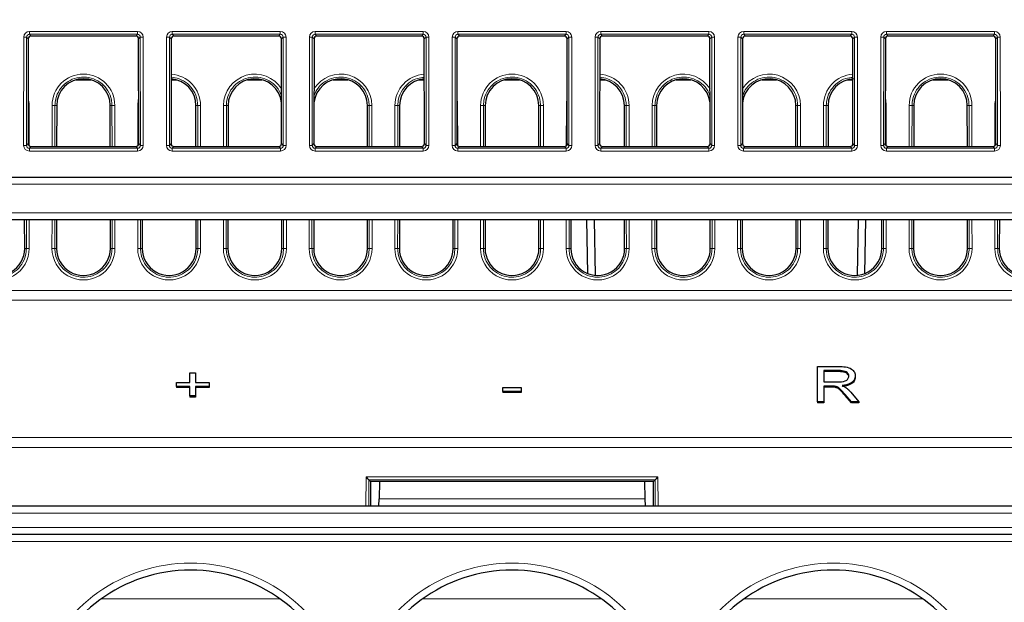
# Paper-space layout 'Blatt3' of a CAD drawing. Header units: millimetres. Extents: x 5 to 418, y 2 to 292.
# Tile 20 of 40: x 203 to 249, y 192 to 219. Entities that reach past the tile are written whole.
import ezdxf

# ---------------------------------------------------------------- set-up
doc = ezdxf.new("R2010")
doc.units = ezdxf.units.MM
doc.layers.add('SLD-0', color=7, linetype='Continuous')
doc.styles.add('SLDTEXTSTYLE0', font='TXT', dxfattribs={"width": 0.605})
doc.dimstyles.new('SLDDIMSTYLE5', dxfattribs={"dimtxt": 3.5, "dimasz": 3.302, "dimexe": 0, "dimexo": 0.0625, "dimgap": 0.875, "dimtad": 1, "dimlfac": 1.5, "dimrnd": 1e-09, "dimzin": 12, "dimdsep": 46, "dimtxsty": 'SLDTEXTSTYLE0', "dimsah": 1, "dimcen": 0.09, "dimadec": 0, "dimazin": 3, "dimtfac": 1, "dimtofl": 0, "dimtmove": 0, "dimatfit": 3, "dimfxl": 1, "dimfrac": 2, "dimtolj": 1, "dimtzin": 12, "dimarcsym": 0})

# ---------------------------------------------------------------- blocks, each defined once
blk = doc.blocks.new('_D_16')
at = {"layer": 'SLD-0', "color": 7}
for p, q in [((130.949, 139.138), (130.949, 268.927)), ((320.949, 139.138), (320.949, 268.927)), ((130.949, 267.927), (320.949, 267.927))]:
    blk.add_line(p, q, dxfattribs=at)
for points in [[(130.949, 267.927), (134.251, 267.419), (134.251, 268.435)], [(320.949, 267.927), (317.647, 268.435), (317.647, 267.419)]]:
    blk.add_solid(points, dxfattribs=at)
at = {"layer": 'SLD-0', "color": 7, "insert": (221.939, 272.438), "char_height": 3.5, "attachment_point": 1, "style": 'SLDTEXTSTYLE0'}
blk.add_mtext('285', dxfattribs=at)

psp = doc.layouts.new('Blatt3')

# ---------------------------------------------------------------- linework, layer by layer
at = {"color": 7, "linetype": 'Continuous', "lineweight": 18}
for p, q in [((203.1574, 213.2818), (203.1621, 218.3281)), ((203.2953, 218.3257), (203.2906, 213.2794)), ((203.3759, 218.2451), (203.2953, 218.3257)), ((203.4287, 218.5942), (208.4698, 218.5942)), ((203.4287, 218.4586), (203.4287, 218.5942)), ((208.4698, 218.4586), (203.4287, 218.4586)), ((203.4287, 218.4586), (203.5092, 218.3781)), ((208.3893, 218.3781), (208.4698, 218.4586)), ((208.4698, 218.4586), (208.4698, 218.5942)), ((208.6032, 218.3257), (208.5225, 218.2451)), ((208.6079, 213.2794), (208.6032, 218.3257)), ((208.7363, 218.3281), (208.7411, 213.2818)), ((209.8241, 213.2818), (209.8288, 218.3281)), ((209.9619, 218.3257), (209.9572, 213.2794)), ((210.0426, 218.2451), (209.9619, 218.3257)), ((210.0953, 218.5942), (215.1365, 218.5942)), ((210.0953, 218.4586), (210.0953, 218.5942)), ((215.1365, 218.4586), (210.0953, 218.4586)), ((210.0953, 218.4586), (210.1759, 218.3781)), ((215.0559, 218.3781), (215.1365, 218.4586)), ((215.1365, 218.4586), (215.1365, 218.5942)), ((215.2699, 218.3257), (215.1892, 218.2451)), ((215.2746, 213.2794), (215.2699, 218.3257)), ((215.403, 218.3281), (215.4077, 213.2818)), ((216.4907, 213.2818), (216.4955, 218.3281)), ((216.6286, 218.3257), (216.6239, 213.2794)), ((216.7093, 218.2451), (216.6286, 218.3257)), ((216.762, 218.5942), (221.8031, 218.5942)), ((216.762, 218.4586), (216.762, 218.5942)), ((221.8031, 218.4586), (216.762, 218.4586)), ((216.762, 218.4586), (216.8425, 218.3781)), ((221.7226, 218.3781), (221.8031, 218.4586)), ((221.8031, 218.4586), (221.8031, 218.5942)), ((221.9365, 218.3257), (221.8559, 218.2451)), ((221.9412, 213.2794), (221.9365, 218.3257)), ((222.0697, 218.3281), (222.0744, 213.2818)), ((223.1574, 213.2818), (223.1621, 218.3281)), ((223.2953, 218.3257), (223.2906, 213.2794)), ((223.3759, 218.2451), (223.2953, 218.3257)), ((223.4287, 218.5942), (228.4698, 218.5942)), ((223.4287, 218.4586), (223.4287, 218.5942)), ((228.4698, 218.4586), (223.4287, 218.4586)), ((223.4287, 218.4586), (223.5092, 218.3781)), ((228.3893, 218.3781), (228.4698, 218.4586)), ((228.4698, 218.4586), (228.4698, 218.5942)), ((228.6032, 218.3257), (228.5225, 218.2451)), ((228.6079, 213.2794), (228.6032, 218.3257)), ((228.7363, 218.3281), (228.7411, 213.2818)), ((229.8241, 213.2818), (229.8288, 218.3281)), ((229.9619, 218.3257), (229.9572, 213.2794)), ((230.0426, 218.2451), (229.9619, 218.3257)), ((230.0953, 218.5942), (235.1365, 218.5942)), ((230.0953, 218.4586), (230.0953, 218.5942)), ((235.1365, 218.4586), (230.0953, 218.4586)), ((230.0953, 218.4586), (230.1759, 218.3781)), ((235.0559, 218.3781), (235.1365, 218.4586)), ((235.1365, 218.4586), (235.1365, 218.5942)), ((235.2699, 218.3257), (235.1892, 218.2451)), ((235.2746, 213.2794), (235.2699, 218.3257)), ((235.403, 218.3281), (235.4077, 213.2818)), ((236.4907, 213.2818), (236.4955, 218.3281)), ((236.6286, 218.3257), (236.6239, 213.2794)), ((236.7093, 218.2451), (236.6286, 218.3257)), ((236.762, 218.5942), (241.8031, 218.5942)), ((236.762, 218.4586), (236.762, 218.5942)), ((241.8031, 218.4586), (236.762, 218.4586)), ((236.762, 218.4586), (236.8425, 218.3781)), ((241.7226, 218.3781), (241.8031, 218.4586)), ((241.8031, 218.4586), (241.8031, 218.5942)), ((241.9365, 218.3257), (241.8559, 218.2451)), ((241.9412, 213.2794), (241.9365, 218.3257)), ((242.0697, 218.3281), (242.0744, 213.2818)), ((243.1574, 213.2818), (243.1621, 218.3281)), ((243.2953, 218.3257), (243.2906, 213.2794)), ((243.3759, 218.2451), (243.2953, 218.3257)), ((243.4287, 218.5942), (248.4698, 218.5942)), ((243.4287, 218.4586), (243.4287, 218.5942)), ((248.4698, 218.4586), (243.4287, 218.4586)), ((243.4287, 218.4586), (243.5092, 218.3781)), ((248.3893, 218.3781), (248.4698, 218.4586)), ((248.4698, 218.4586), (248.4698, 218.5942)), ((248.6032, 218.3257), (248.5225, 218.2451)), ((248.6079, 213.2794), (248.6032, 218.3257)), ((248.7363, 218.3281), (248.7411, 213.2818)), ((203.4129, 215.1406), (203.4146, 213.2618)), ((204.4838, 213.2269), (204.4856, 215.1406)), ((204.6187, 215.1382), (204.617, 213.2269)), ((204.6995, 215.1382), (204.6187, 215.1382)), ((207.199, 215.1382), (207.2797, 215.1382)), ((207.2815, 213.2269), (207.2797, 215.1382)), ((207.4129, 215.1406), (207.4146, 213.2269)), ((208.4839, 213.2618), (208.4856, 215.1406)), ((211.199, 215.1382), (211.2797, 215.1382)), ((211.2815, 213.2269), (211.2797, 215.1382)), ((211.4129, 215.1406), (211.4146, 213.2269)), ((212.4838, 213.2269), (212.4856, 215.1406)), ((212.6187, 215.1382), (212.617, 213.2269)), ((212.6995, 215.1382), (212.6187, 215.1382)), ((219.199, 215.1382), (219.2797, 215.1382)), ((219.2815, 213.2269), (219.2797, 215.1382)), ((219.4129, 215.1406), (219.4146, 213.2269)), ((220.4838, 213.2269), (220.4856, 215.1406)), ((220.6187, 215.1382), (220.617, 213.2269)), ((220.6995, 215.1382), (220.6187, 215.1382)), ((223.4129, 215.1406), (223.4146, 213.2618)), ((224.4838, 213.2269), (224.4856, 215.1406)), ((224.6187, 215.1382), (224.617, 213.2269)), ((224.6995, 215.1382), (224.6187, 215.1382)), ((227.199, 215.1382), (227.2797, 215.1382)), ((227.2815, 213.2269), (227.2797, 215.1382)), ((227.4129, 215.1406), (227.4146, 213.2269)), ((228.4839, 213.2618), (228.4856, 215.1406)), ((231.199, 215.1382), (231.2797, 215.1382)), ((231.2815, 213.2269), (231.2797, 215.1382)), ((231.4129, 215.1406), (231.4146, 213.2269)), ((232.4838, 213.2269), (232.4856, 215.1406)), ((232.6187, 215.1382), (232.617, 213.2269)), ((232.6995, 215.1382), (232.6187, 215.1382)), ((239.199, 215.1382), (239.2797, 215.1382)), ((239.2815, 213.2269), (239.2797, 215.1382)), ((239.4129, 215.1406), (239.4146, 213.2269)), ((240.4838, 213.2269), (240.4856, 215.1406)), ((240.6187, 215.1382), (240.617, 213.2269)), ((240.6995, 215.1382), (240.6187, 215.1382)), ((243.4129, 215.1406), (243.4146, 213.2618)), ((244.4838, 213.2269), (244.4856, 215.1406)), ((244.6187, 215.1382), (244.617, 213.2269)), ((244.6995, 215.1382), (244.6187, 215.1382)), ((247.199, 215.1382), (247.2797, 215.1382)), ((247.2815, 213.2269), (247.2797, 215.1382)), ((247.4129, 215.1406), (247.4146, 213.2269)), ((248.4839, 213.2618), (248.4856, 215.1406)), ((203.2906, 213.2794), (203.3714, 213.3602)), ((203.5044, 213.2269), (203.4235, 213.146)), ((208.475, 213.146), (208.3941, 213.2269)), ((208.5271, 213.3602), (208.6079, 213.2794)), ((209.9572, 213.2794), (210.038, 213.3602)), ((210.1711, 213.2269), (210.0901, 213.146)), ((215.1417, 213.146), (215.0607, 213.2269)), ((215.1938, 213.3602), (215.2746, 213.2794)), ((216.6239, 213.2794), (216.7047, 213.3602)), ((216.8377, 213.2269), (216.7568, 213.146)), ((221.8083, 213.146), (221.7274, 213.2269)), ((221.8604, 213.3602), (221.9412, 213.2794)), ((223.2906, 213.2794), (223.3714, 213.3602)), ((223.5044, 213.2269), (223.4235, 213.146)), ((228.475, 213.146), (228.3941, 213.2269)), ((228.5271, 213.3602), (228.6079, 213.2794)), ((229.9572, 213.2794), (230.038, 213.3602)), ((230.1711, 213.2269), (230.0901, 213.146)), ((235.1417, 213.146), (235.0607, 213.2269)), ((235.1938, 213.3602), (235.2746, 213.2794)), ((236.6239, 213.2794), (236.7047, 213.3602)), ((236.8377, 213.2269), (236.7568, 213.146)), ((241.8083, 213.146), (241.7274, 213.2269)), ((241.8604, 213.3602), (241.9412, 213.2794)), ((243.2906, 213.2794), (243.3714, 213.3602)), ((243.5044, 213.2269), (243.4235, 213.146)), ((248.475, 213.146), (248.3941, 213.2269)), ((248.5271, 213.3602), (248.6079, 213.2794)), ((203.4235, 213.0152), (203.4235, 213.146)), ((203.4235, 213.146), (208.475, 213.146)), ((208.475, 213.0152), (203.4235, 213.0152)), ((208.475, 213.0152), (208.475, 213.146)), ((210.0901, 213.0152), (210.0901, 213.146)), ((210.0901, 213.146), (215.1417, 213.146)), ((215.1417, 213.0152), (210.0901, 213.0152)), ((215.1417, 213.0152), (215.1417, 213.146)), ((216.7568, 213.0152), (216.7568, 213.146)), ((216.7568, 213.146), (221.8083, 213.146)), ((221.8083, 213.0152), (216.7568, 213.0152)), ((221.8083, 213.0152), (221.8083, 213.146)), ((223.4235, 213.0152), (223.4235, 213.146)), ((223.4235, 213.146), (228.475, 213.146)), ((228.475, 213.0152), (223.4235, 213.0152)), ((228.475, 213.0152), (228.475, 213.146)), ((230.0901, 213.0152), (230.0901, 213.146)), ((230.0901, 213.146), (235.1417, 213.146)), ((235.1417, 213.0152), (230.0901, 213.0152)), ((235.1417, 213.0152), (235.1417, 213.146)), ((236.7568, 213.0152), (236.7568, 213.146)), ((236.7568, 213.146), (241.8083, 213.146)), ((241.8083, 213.0152), (236.7568, 213.0152)), ((241.8083, 213.0152), (241.8083, 213.146)), ((243.4235, 213.0152), (243.4235, 213.146)), ((243.4235, 213.146), (248.475, 213.146)), ((248.475, 213.0152), (243.4235, 213.0152)), ((248.475, 213.0152), (248.475, 213.146)), ((286.6897, 211.4716), (165.2087, 211.4716)), ((165.4162, 210.1382), (286.4823, 210.1382)), ((203.2858, 208.4716), (203.2846, 209.8049)), ((203.4178, 209.8049), (203.419, 208.4739)), ((204.4795, 208.4739), (204.4807, 209.8049)), ((204.6139, 209.8049), (204.6126, 208.4716)), ((207.2858, 208.4716), (207.2846, 209.8049)), ((207.4178, 209.8049), (207.419, 208.4739)), ((208.4795, 208.4739), (208.4807, 209.8049)), ((208.6139, 209.8049), (208.6126, 208.4716)), ((211.2858, 208.4716), (211.2846, 209.8049)), ((211.4178, 209.8049), (211.419, 208.4739)), ((212.4795, 208.4739), (212.4807, 209.8049)), ((212.6139, 209.8049), (212.6126, 208.4716)), ((215.2858, 208.4716), (215.2846, 209.8049)), ((215.4178, 209.8049), (215.419, 208.4739)), ((216.4795, 208.4739), (216.4807, 209.8049)), ((216.6139, 209.8049), (216.6126, 208.4716)), ((219.2858, 208.4716), (219.2846, 209.8049)), ((219.4178, 209.8049), (219.419, 208.4739)), ((220.4795, 208.4739), (220.4807, 209.8049)), ((220.6139, 209.8049), (220.6126, 208.4716)), ((223.2858, 208.4716), (223.2846, 209.8049)), ((223.4178, 209.8049), (223.419, 208.4739)), ((224.4795, 208.4739), (224.4807, 209.8049)), ((224.6139, 209.8049), (224.6126, 208.4716)), ((227.2858, 208.4716), (227.2846, 209.8049)), ((227.4178, 209.8049), (227.419, 208.4739)), ((228.4795, 208.4739), (228.4807, 209.8049)), ((228.6139, 209.8049), (228.6126, 208.4716)), ((231.2858, 208.4716), (231.2846, 209.8049)), ((231.4178, 209.8049), (231.419, 208.4739)), ((232.4795, 208.4739), (232.4807, 209.8049)), ((232.6139, 209.8049), (232.6126, 208.4716)), ((235.2858, 208.4716), (235.2846, 209.8049)), ((235.4178, 209.8049), (235.419, 208.4739)), ((236.4795, 208.4739), (236.4807, 209.8049)), ((236.6139, 209.8049), (236.6126, 208.4716)), ((239.2858, 208.4716), (239.2846, 209.8049)), ((239.4178, 209.8049), (239.419, 208.4739)), ((240.4795, 208.4739), (240.4807, 209.8049)), ((240.6139, 209.8049), (240.6126, 208.4716)), ((243.2858, 208.4716), (243.2846, 209.8049)), ((243.4178, 209.8049), (243.419, 208.4739)), ((244.4795, 208.4739), (244.4807, 209.8049)), ((244.6139, 209.8049), (244.6126, 208.4716)), ((247.2858, 208.4716), (247.2846, 209.8049)), ((247.4178, 209.8049), (247.419, 208.4739)), ((248.4795, 208.4739), (248.4807, 209.8049)), ((248.6139, 209.8049), (248.6126, 208.4716)), ((203.2051, 208.4716), (203.2858, 208.4716)), ((204.6934, 208.4716), (204.6126, 208.4716)), ((207.2051, 208.4716), (207.2858, 208.4716)), ((208.6934, 208.4716), (208.6126, 208.4716)), ((211.2051, 208.4716), (211.2858, 208.4716)), ((212.6934, 208.4716), (212.6126, 208.4716)), ((215.2051, 208.4716), (215.2858, 208.4716)), ((216.6934, 208.4716), (216.6126, 208.4716)), ((219.2051, 208.4716), (219.2858, 208.4716)), ((220.6934, 208.4716), (220.6126, 208.4716)), ((223.2051, 208.4716), (223.2858, 208.4716)), ((224.6934, 208.4716), (224.6126, 208.4716)), ((227.2051, 208.4716), (227.2858, 208.4716)), ((228.6934, 208.4716), (228.6126, 208.4716)), ((231.2051, 208.4716), (231.2858, 208.4716)), ((232.6934, 208.4716), (232.6126, 208.4716)), ((235.2051, 208.4716), (235.2858, 208.4716)), ((236.6934, 208.4716), (236.6126, 208.4716)), ((239.2051, 208.4716), (239.2858, 208.4716)), ((240.6934, 208.4716), (240.6126, 208.4716)), ((243.2051, 208.4716), (243.2858, 208.4716)), ((244.6934, 208.4716), (244.6126, 208.4716)), ((247.2051, 208.4716), (247.2858, 208.4716)), ((248.6934, 208.4716), (248.6126, 208.4716)), ((162.7795, 206.5135), (289.1189, 206.5135)), ((289.1269, 206.0537), (162.7715, 206.0537)), ((241.2027, 202.7771), (241.2027, 202.73)), ((240.8441, 202.0579), (240.8441, 202.0108)), ((241.4962, 201.6659), (241.4962, 201.6188)), ((162.6597, 199.6495), (289.2387, 199.6495)), ((289.2468, 199.1898), (162.6517, 199.1898)), ((219.1352, 196.4716), (219.1364, 197.8201)), ((219.1364, 197.8201), (232.7621, 197.8201)), ((219.2694, 197.6847), (219.2683, 196.4716)), ((232.6289, 197.6846), (219.2696, 197.6846)), ((232.6301, 196.4716), (232.629, 197.6847)), ((232.7621, 197.8201), (232.7633, 196.4716)), ((219.7476, 196.7991), (232.1509, 196.7991)), ((289.0451, 196.1324), (162.8533, 196.1324)), ((162.8539, 195.4658), (289.0445, 195.4658)), ((282.511, 194.8107), (169.3874, 194.8107)), ((206.7769, 192.1324), (215.1216, 192.1324)), ((221.7769, 192.1324), (230.1216, 192.1324)), ((236.7769, 192.1324), (245.1216, 192.1324))]:
    psp.add_line(p, q, dxfattribs=at)
at = {"color": 7, "linetype": 'Continuous', "lineweight": 25}
for p, q in [((208.3893, 218.3781), (203.5092, 218.3781)), ((215.0559, 218.3781), (210.1759, 218.3781)), ((221.7226, 218.3781), (216.8425, 218.3781)), ((228.3893, 218.3781), (223.5092, 218.3781)), ((235.0559, 218.3781), (230.1759, 218.3781)), ((241.7226, 218.3781), (236.8425, 218.3781)), ((248.3893, 218.3781), (243.5092, 218.3781)), ((203.3759, 218.2451), (203.3714, 213.3602)), ((208.5271, 213.3602), (208.5225, 218.2451)), ((210.0426, 218.2451), (210.038, 213.3602)), ((215.1938, 213.3602), (215.1892, 218.2451)), ((216.7093, 218.2451), (216.7047, 213.3602)), ((221.8604, 213.3602), (221.8559, 218.2451)), ((223.3759, 218.2451), (223.3714, 213.3602)), ((228.5271, 213.3602), (228.5225, 218.2451)), ((230.0426, 218.2451), (230.038, 213.3602)), ((235.1938, 213.3602), (235.1892, 218.2451)), ((236.7093, 218.2451), (236.7047, 213.3602)), ((241.8604, 213.3602), (241.8559, 218.2451)), ((243.3759, 218.2451), (243.3714, 213.3602)), ((248.5271, 213.3602), (248.5225, 218.2451)), ((205.604, 216.3382), (206.2945, 216.3382)), ((210.0408, 216.3382), (210.2945, 216.3382)), ((213.604, 216.3382), (214.2945, 216.3382)), ((217.604, 216.3382), (218.2945, 216.3382)), ((221.604, 216.3382), (221.8577, 216.3382)), ((225.604, 216.3382), (226.2945, 216.3382)), ((230.0408, 216.3382), (230.2945, 216.3382)), ((233.604, 216.3382), (234.2945, 216.3382)), ((237.604, 216.3382), (238.2945, 216.3382)), ((241.604, 216.3382), (241.8577, 216.3382)), ((245.604, 216.3382), (246.2945, 216.3382)), ((204.6995, 215.1382), (204.6977, 213.2269)), ((207.2007, 213.2269), (207.199, 215.1382)), ((211.2007, 213.2269), (211.199, 215.1382)), ((212.6995, 215.1382), (212.6977, 213.2269)), ((219.2007, 213.2269), (219.199, 215.1382)), ((220.6995, 215.1382), (220.6977, 213.2269)), ((224.6995, 215.1382), (224.6977, 213.2269)), ((227.2007, 213.2269), (227.199, 215.1382)), ((231.2007, 213.2269), (231.199, 215.1382)), ((232.6995, 215.1382), (232.6977, 213.2269)), ((239.2007, 213.2269), (239.199, 215.1382)), ((240.6995, 215.1382), (240.6977, 213.2269)), ((244.6995, 215.1382), (244.6977, 213.2269)), ((247.2007, 213.2269), (247.199, 215.1382)), ((203.5044, 213.2269), (208.3941, 213.2269)), ((210.1711, 213.2269), (215.0607, 213.2269)), ((216.8377, 213.2269), (221.7274, 213.2269)), ((223.5044, 213.2269), (228.3941, 213.2269)), ((230.1711, 213.2269), (235.0607, 213.2269)), ((236.8377, 213.2269), (241.7274, 213.2269)), ((243.5044, 213.2269), (248.3941, 213.2269)), ((168.1543, 211.8049), (283.7441, 211.8049)), ((284.6548, 209.8049), (167.2437, 209.8049)), ((203.2051, 208.4716), (203.2039, 209.8049)), ((204.6946, 209.8049), (204.6934, 208.4716)), ((207.2051, 208.4716), (207.2039, 209.8049)), ((208.6946, 209.8049), (208.6934, 208.4716)), ((211.2051, 208.4716), (211.2039, 209.8049)), ((212.6946, 209.8049), (212.6934, 208.4716)), ((215.2051, 208.4716), (215.2039, 209.8049)), ((216.6946, 209.8049), (216.6934, 208.4716)), ((219.2051, 208.4716), (219.2039, 209.8049)), ((220.6946, 209.8049), (220.6934, 208.4716)), ((223.2051, 208.4716), (223.2039, 209.8049)), ((224.6946, 209.8049), (224.6934, 208.4716)), ((227.2051, 208.4716), (227.2039, 209.8049)), ((228.6946, 209.8049), (228.6934, 208.4716)), ((229.4903, 207.3014), (229.4466, 209.8049)), ((229.7798, 209.8049), (229.8249, 207.2207)), ((231.2051, 208.4716), (231.2039, 209.8049)), ((232.6946, 209.8049), (232.6934, 208.4716)), ((235.2051, 208.4716), (235.2039, 209.8049)), ((236.6946, 209.8049), (236.6934, 208.4716)), ((239.2051, 208.4716), (239.2039, 209.8049)), ((240.6946, 209.8049), (240.6934, 208.4716)), ((242.0736, 207.2207), (242.1187, 209.8049)), ((242.4519, 209.8049), (242.4082, 207.3014)), ((243.2051, 208.4716), (243.2039, 209.8049)), ((244.6946, 209.8049), (244.6934, 208.4716)), ((247.2051, 208.4716), (247.2039, 209.8049)), ((248.6946, 209.8049), (248.6934, 208.4716)), ((210.9127, 202.2271), (210.9127, 202.6713)), ((210.9127, 202.6713), (211.1819, 202.6713)), ((211.1819, 202.6713), (211.1819, 202.2271)), ((240.208, 201.3176), (240.208, 202.9675)), ((240.208, 202.9675), (241.1905, 202.9675)), ((241.2027, 202.7771), (240.5071, 202.7771)), ((240.5071, 202.7771), (240.5071, 202.2483)), ((241.2027, 202.73), (240.5071, 202.73)), ((210.2845, 202.0368), (210.2845, 202.2271)), ((210.2845, 202.2271), (210.9127, 202.2271)), ((211.1819, 202.2271), (211.8101, 202.2271)), ((211.8101, 202.2271), (211.8101, 202.0368)), ((240.5071, 202.2483), (241.1321, 202.2483)), ((241.9729, 202.5226), (241.9729, 202.4755)), ((210.9127, 202.0368), (210.2845, 202.0368)), ((210.2845, 202.0368), (210.2845, 201.9896)), ((210.9127, 201.9896), (210.2845, 201.9896)), ((210.9127, 201.5926), (210.9127, 202.0368)), ((211.8101, 202.0368), (211.1819, 202.0368)), ((211.1819, 202.0368), (211.1819, 201.5926)), ((211.8101, 201.9896), (211.1819, 201.9896)), ((211.8101, 202.0368), (211.8101, 201.9896)), ((225.5155, 201.8041), (225.5155, 201.9945)), ((225.5155, 201.9945), (226.383, 201.9945)), ((225.5155, 201.8041), (225.5155, 201.7569)), ((226.383, 201.8041), (225.5155, 201.8041)), ((226.383, 201.7569), (225.5155, 201.7569)), ((226.383, 201.9945), (226.383, 201.8041)), ((226.383, 201.8041), (226.383, 201.7569)), ((240.8441, 202.0579), (240.5071, 202.0579)), ((240.5071, 202.0579), (240.5071, 201.3176)), ((240.8441, 202.0108), (240.5071, 202.0108)), ((241.0063, 202.0503), (241.0063, 202.0032)), ((241.7589, 201.773), (242.1361, 201.3176)), ((211.1819, 201.5926), (210.9127, 201.5926)), ((210.9127, 201.5926), (210.9127, 201.5454)), ((211.1819, 201.5454), (210.9127, 201.5454)), ((211.1819, 201.5926), (211.1819, 201.5454)), ((240.5071, 201.3176), (240.208, 201.3176)), ((240.208, 201.3176), (240.208, 201.2704)), ((240.5071, 201.3176), (240.5071, 201.2704)), ((241.7869, 201.3176), (241.4962, 201.6659)), ((241.7869, 201.2704), (241.4962, 201.6188)), ((242.1361, 201.3176), (241.7869, 201.3176)), ((241.7869, 201.3176), (241.7869, 201.2704)), ((242.1361, 201.3176), (242.1361, 201.2704)), ((240.5071, 201.2704), (240.208, 201.2704)), ((242.1361, 201.2704), (241.7869, 201.2704)), ((219.3501, 197.6041), (219.2696, 197.6846)), ((219.3501, 197.6041), (219.3491, 196.4716)), ((232.5484, 197.6041), (219.3501, 197.6041)), ((219.7616, 197.6041), (219.7476, 196.7991)), ((232.1369, 197.6041), (232.1509, 196.7991)), ((232.5484, 197.6041), (232.6289, 197.6846)), ((232.5494, 196.4716), (232.5484, 197.6041)), ((219.7418, 196.4716), (219.7476, 196.7991)), ((232.1509, 196.7991), (232.1566, 196.4716)), ((162.8884, 196.4716), (289.0101, 196.4716)), ((282.511, 195.1382), (169.3874, 195.1382))]:
    psp.add_line(p, q, dxfattribs=at)
at = {"color": 7, "linetype": 'Continuous', "lineweight": 18, "flags": 128}
for points in [[(203.4129, 215.1406), (203.3877, 215.1405), (203.373, 215.1404)], [(208.5254, 215.1404), (208.5107, 215.1405), (208.4856, 215.1406)], [(223.4129, 215.1406), (223.3877, 215.1405), (223.373, 215.1404)], [(228.5254, 215.1404), (228.5107, 215.1405), (228.4856, 215.1406)], [(243.4129, 215.1406), (243.3877, 215.1405), (243.373, 215.1404)], [(248.5254, 215.1404), (248.5107, 215.1405), (248.4856, 215.1406)]]:
    psp.add_lwpolyline(points, dxfattribs=at)
at = {"color": 7, "linetype": 'Continuous', "lineweight": 18}
for centre, radius, start, end in [((203.1911, 216.2203), 2.108, 87.1686, 90.78892), ((208.7073, 216.2203), 2.108, 89.21108, 92.8314), ((209.8578, 216.2203), 2.108, 87.1686, 90.78892), ((215.374, 216.2203), 2.108, 89.21108, 92.8314), ((216.5245, 216.2203), 2.108, 87.1686, 90.78892), ((222.0407, 216.2203), 2.108, 89.21108, 92.8314), ((223.1911, 216.2203), 2.108, 87.1686, 90.78892), ((228.7073, 216.2203), 2.108, 89.21108, 92.8314), ((229.8578, 216.2203), 2.108, 87.1686, 90.78892), ((235.374, 216.2203), 2.108, 89.21108, 92.8314), ((236.5245, 216.2203), 2.108, 87.1686, 90.78892), ((242.0407, 216.2203), 2.108, 89.21108, 92.8314), ((243.1911, 216.2203), 2.108, 87.1686, 90.78892), ((248.7073, 216.2203), 2.108, 89.21108, 92.8314), ((205.9492, 215.1392), 1.4636, 0.05241, 179.94759), ((209.9492, 215.1392), 1.4636, 0.05241, 86.40323), ((213.9492, 215.1392), 1.4636, 31.93241, 179.94759), ((217.9492, 215.1392), 1.4636, 0.05241, 148.06759), ((221.9492, 215.1392), 1.4636, 93.59677, 179.94759), ((225.9492, 215.1392), 1.4636, 0.05241, 179.94759), ((229.9492, 215.1392), 1.4636, 0.05241, 86.40323), ((233.9492, 215.1392), 1.4636, 31.93241, 179.94759), ((237.9492, 215.1392), 1.4636, 0.05241, 148.06759), ((241.9492, 215.1392), 1.4636, 93.59677, 179.94759), ((245.9492, 215.1392), 1.4636, 0.05241, 179.94759), ((201.9492, 215.1392), 1.4636, 0.05241, 13.34756), ((204.5146, 212.9907), 2.15, 87.22407, 90.77349), ((207.3838, 212.9907), 2.15, 89.22651, 92.77593), ((209.9492, 215.1392), 1.4636, 166.65244, 179.94759), ((211.3838, 212.9907), 2.15, 89.22651, 92.77593), ((212.5146, 212.9907), 2.15, 87.22407, 90.77349), ((219.3838, 212.9907), 2.15, 89.22651, 92.77593), ((220.5146, 212.9907), 2.15, 87.22407, 90.77349), ((221.9492, 215.1392), 1.4636, 0.05241, 13.34756), ((224.5146, 212.9907), 2.15, 87.22407, 90.77349), ((227.3838, 212.9907), 2.15, 89.22651, 92.77593), ((229.9492, 215.1392), 1.4636, 166.65244, 179.94759), ((231.3838, 212.9907), 2.15, 89.22651, 92.77593), ((232.5146, 212.9907), 2.15, 87.22407, 90.77349), ((239.3838, 212.9907), 2.15, 89.22651, 92.77593), ((240.5146, 212.9907), 2.15, 87.22407, 90.77349), ((241.9492, 215.1392), 1.4636, 0.05241, 13.34756), ((244.5146, 212.9907), 2.15, 87.22407, 90.77349), ((247.3838, 212.9907), 2.15, 89.22651, 92.77593), ((249.9492, 215.1392), 1.4636, 166.65244, 179.94759), ((203.1864, 211.174), 2.108, 87.1686, 90.78892), ((208.712, 211.174), 2.108, 89.21108, 92.8314), ((209.8531, 211.174), 2.108, 87.1686, 90.78892), ((215.3787, 211.174), 2.108, 89.21108, 92.8314), ((216.5198, 211.174), 2.108, 87.1686, 90.78892), ((222.0454, 211.174), 2.108, 89.21108, 92.8314), ((223.1864, 211.174), 2.108, 87.1686, 90.78892), ((228.712, 211.174), 2.108, 89.21108, 92.8314), ((229.8531, 211.174), 2.108, 87.1686, 90.78892), ((235.3787, 211.174), 2.108, 89.21108, 92.8314), ((236.5198, 211.174), 2.108, 87.1686, 90.78892), ((242.0454, 211.174), 2.108, 89.21108, 92.8314), ((243.1864, 211.174), 2.108, 87.1686, 90.78892), ((248.712, 211.174), 2.108, 89.21108, 92.8314), ((201.9492, 208.4726), 1.4697, 179.94759, 0.05241), ((203.3899, 206.3241), 2.15, 89.22651, 92.77593), ((204.5085, 206.3241), 2.15, 87.22407, 90.77349), ((205.9492, 208.4726), 1.4697, 179.94759, 0.05241), ((207.3899, 206.3241), 2.15, 89.22651, 92.77593), ((208.5085, 206.3241), 2.15, 87.22407, 90.77349), ((209.9492, 208.4726), 1.4697, 179.94759, 0.05241), ((211.3899, 206.3241), 2.15, 89.22651, 92.77593), ((212.5085, 206.3241), 2.15, 87.22407, 90.77349), ((213.9492, 208.4726), 1.4697, 179.94759, 0.05241), ((215.3899, 206.3241), 2.15, 89.22651, 92.77593), ((216.5085, 206.3241), 2.15, 87.22407, 90.77349), ((217.9492, 208.4726), 1.4697, 179.94759, 0.05241), ((219.3899, 206.3241), 2.15, 89.22651, 92.77593), ((220.5085, 206.3241), 2.15, 87.22407, 90.77349), ((221.9492, 208.4726), 1.4697, 179.94759, 0.05241), ((223.3899, 206.3241), 2.15, 89.22651, 92.77593), ((224.5085, 206.3241), 2.15, 87.22407, 90.77349), ((225.9492, 208.4726), 1.4697, 179.94759, 0.05241), ((227.3899, 206.3241), 2.15, 89.22651, 92.77593), ((228.5085, 206.3241), 2.15, 87.22407, 90.77349), ((229.9492, 208.4726), 1.4697, 179.94759, 0.05241), ((231.3899, 206.3241), 2.15, 89.22651, 92.77593), ((232.5085, 206.3241), 2.15, 87.22407, 90.77349), ((233.9492, 208.4726), 1.4697, 179.94759, 0.05241), ((235.3899, 206.3241), 2.15, 89.22651, 92.77593), ((236.5085, 206.3241), 2.15, 87.22407, 90.77349), ((237.9492, 208.4726), 1.4697, 179.94759, 0.05241), ((239.3899, 206.3241), 2.15, 89.22651, 92.77593), ((240.5085, 206.3241), 2.15, 87.22407, 90.77349), ((241.9492, 208.4726), 1.4697, 179.94759, 0.05241), ((243.3899, 206.3241), 2.15, 89.22651, 92.77593), ((244.5085, 206.3241), 2.15, 87.22407, 90.77349), ((245.9492, 208.4726), 1.4697, 179.94759, 0.05241), ((247.3899, 206.3241), 2.15, 89.22651, 92.77593), ((248.5085, 206.3241), 2.15, 87.22407, 90.77349), ((249.9492, 208.4726), 1.4697, 179.94759, 0.05241), ((210.9492, 186.2963), 7.5028, 19.48622, 160.51378), ((225.9492, 186.2963), 7.5028, 19.48622, 160.51378), ((240.9492, 186.2963), 7.5028, 19.48622, 160.51378)]:
    psp.add_arc(centre, radius, start, end, dxfattribs=at)
at = {"color": 7, "linetype": 'Continuous', "lineweight": 25}
for centre, radius, start, end in [((205.9492, 215.1371), 1.2498, 0.05241, 179.94759), ((209.9492, 215.1371), 1.2498, 0.05241, 85.79597), ((213.9492, 215.1371), 1.2498, 6.07317, 179.94759), ((217.9492, 215.1371), 1.2498, 0.05241, 173.92683), ((221.9492, 215.1371), 1.2498, 94.20403, 179.94759), ((225.9492, 215.1371), 1.2498, 0.05241, 179.94759), ((229.9492, 215.1371), 1.2498, 0.05241, 85.79597), ((233.9492, 215.1371), 1.2498, 6.07317, 179.94759), ((237.9492, 215.1371), 1.2498, 0.05241, 173.92683), ((241.9492, 215.1371), 1.2498, 91.52835, 179.94759), ((245.9492, 215.1371), 1.2498, 0.05241, 179.94759), ((201.9492, 208.4704), 1.2559, 179.94759, 0.05241), ((205.9492, 208.4704), 1.2559, 179.94759, 0.05241), ((209.9492, 208.4704), 1.2559, 179.94759, 0.05241), ((213.9492, 208.4704), 1.2559, 179.94759, 0.05241), ((217.9492, 208.4704), 1.2559, 179.94759, 0.05241), ((221.9492, 208.4704), 1.2559, 179.94759, 0.05241), ((225.9492, 208.4704), 1.2559, 179.94759, 0.05241), ((229.9492, 208.4704), 1.2559, 179.94759, 0.05241), ((233.9492, 208.4704), 1.2559, 179.94759, 0.05241), ((237.9492, 208.4704), 1.2559, 179.94759, 0.05241), ((241.9492, 208.4704), 1.2559, 179.94759, 0.05241), ((245.9492, 208.4704), 1.2559, 179.94759, 0.05241), ((249.9492, 208.4704), 1.2559, 179.94759, 0.05241), ((210.9492, 186.3021), 7.1694, 17.61359, 162.38641), ((225.9492, 186.3021), 7.1694, 17.61359, 162.38641), ((240.9492, 186.3021), 7.1694, 17.61359, 162.38641)]:
    psp.add_arc(centre, radius, start, end, dxfattribs=at)
at = {"color": 7, "linetype": 'Continuous', "lineweight": 18}
for centre, major_axis, ratio, start_param, end_param in [((203.4292, 218.3274), (0.2281, -0.1391), 0.9979697, 2.1193103, 3.6873675), ((203.4292, 218.325), (0.1074, -0.0805), 0.9934233, 2.2143373, 3.7823946), ((208.4693, 218.3274), (0.2281, 0.1391), 0.9979697, 5.7374104, 7.3054677), ((208.4693, 218.325), (0.1074, 0.0805), 0.9934233, 5.6423834, 7.2104406), ((210.0958, 218.3274), (0.2281, -0.1391), 0.9979697, 2.1193103, 3.6873675), ((210.0958, 218.325), (0.1074, -0.0805), 0.9934233, 2.2143373, 3.7823946), ((215.136, 218.3274), (0.2281, 0.1391), 0.9979697, 5.7374104, 7.3054677), ((215.136, 218.325), (0.1074, 0.0805), 0.9934233, 5.6423834, 7.2104406), ((216.7625, 218.3274), (0.2281, -0.1391), 0.9979697, 2.1193103, 3.6873675), ((216.7625, 218.325), (0.1074, -0.0805), 0.9934233, 2.2143373, 3.7823946), ((221.8026, 218.3274), (0.2281, 0.1391), 0.9979697, 5.7374104, 7.3054677), ((221.8026, 218.325), (0.1074, 0.0805), 0.9934233, 5.6423834, 7.2104406), ((223.4292, 218.3274), (0.2281, -0.1391), 0.9979697, 2.1193103, 3.6873675), ((223.4292, 218.325), (0.1074, -0.0805), 0.9934233, 2.2143373, 3.7823946), ((228.4693, 218.3274), (0.2281, 0.1391), 0.9979697, 5.7374104, 7.3054677), ((228.4693, 218.325), (0.1074, 0.0805), 0.9934233, 5.6423834, 7.2104406), ((230.0958, 218.3274), (0.2281, -0.1391), 0.9979697, 2.1193103, 3.6873675), ((230.0958, 218.325), (0.1074, -0.0805), 0.9934233, 2.2143373, 3.7823946), ((235.136, 218.3274), (0.2281, 0.1391), 0.9979697, 5.7374104, 7.3054677), ((235.136, 218.325), (0.1074, 0.0805), 0.9934233, 5.6423834, 7.2104406), ((236.7625, 218.3274), (0.2281, -0.1391), 0.9979697, 2.1193103, 3.6873675), ((236.7625, 218.325), (0.1074, -0.0805), 0.9934233, 2.2143373, 3.7823946), ((241.8026, 218.3274), (0.2281, 0.1391), 0.9979697, 5.7374104, 7.3054677), ((241.8026, 218.325), (0.1074, 0.0805), 0.9934233, 5.6423834, 7.2104406), ((243.4292, 218.3274), (0.2281, -0.1391), 0.9979697, 2.1193103, 3.6873675), ((243.4292, 218.325), (0.1074, -0.0805), 0.9934233, 2.2143373, 3.7823946), ((248.4693, 218.3274), (0.2281, 0.1391), 0.9979697, 5.7374104, 7.3054677), ((248.4693, 218.325), (0.1074, 0.0805), 0.9934233, 5.6423834, 7.2104406), ((203.4244, 213.2825), (0.1644, 0.2112), 0.9962181, 2.2330373, 3.8010946), ((203.4244, 213.2801), (0.0862, 0.1035), 0.9898381, 2.2656086, 3.8336659), ((208.474, 213.2825), (-0.1644, 0.2112), 0.9962181, 2.4820908, 4.050148), ((208.474, 213.2801), (-0.0862, 0.1035), 0.9898381, 2.4495195, 4.0175767), ((210.0911, 213.2825), (0.1644, 0.2112), 0.9962181, 2.2330373, 3.8010946), ((210.0911, 213.2801), (0.0862, 0.1035), 0.9898381, 2.2656086, 3.8336659), ((215.1407, 213.2825), (-0.1644, 0.2112), 0.9962181, 2.4820908, 4.050148), ((215.1407, 213.2801), (-0.0862, 0.1035), 0.9898381, 2.4495195, 4.0175767), ((216.7578, 213.2825), (0.1644, 0.2112), 0.9962181, 2.2330373, 3.8010946), ((216.7578, 213.2801), (0.0862, 0.1035), 0.9898381, 2.2656086, 3.8336659), ((221.8074, 213.2825), (-0.1644, 0.2112), 0.9962181, 2.4820908, 4.050148), ((221.8074, 213.2801), (-0.0862, 0.1035), 0.9898381, 2.4495195, 4.0175767), ((223.4244, 213.2825), (0.1644, 0.2112), 0.9962181, 2.2330373, 3.8010946), ((223.4244, 213.2801), (0.0862, 0.1035), 0.9898381, 2.2656086, 3.8336659), ((228.474, 213.2825), (-0.1644, 0.2112), 0.9962181, 2.4820908, 4.050148), ((228.474, 213.2801), (-0.0862, 0.1035), 0.9898381, 2.4495195, 4.0175767), ((230.0911, 213.2825), (0.1644, 0.2112), 0.9962181, 2.2330373, 3.8010946), ((230.0911, 213.2801), (0.0862, 0.1035), 0.9898381, 2.2656086, 3.8336659), ((235.1407, 213.2825), (-0.1644, 0.2112), 0.9962181, 2.4820908, 4.050148), ((235.1407, 213.2801), (-0.0862, 0.1035), 0.9898381, 2.4495195, 4.0175767), ((236.7578, 213.2825), (0.1644, 0.2112), 0.9962181, 2.2330373, 3.8010946), ((236.7578, 213.2801), (0.0862, 0.1035), 0.9898381, 2.2656086, 3.8336659), ((241.8074, 213.2825), (-0.1644, 0.2112), 0.9962181, 2.4820908, 4.050148), ((241.8074, 213.2801), (-0.0862, 0.1035), 0.9898381, 2.4495195, 4.0175767), ((243.4244, 213.2825), (0.1644, 0.2112), 0.9962181, 2.2330373, 3.8010946), ((243.4244, 213.2801), (0.0862, 0.1035), 0.9898381, 2.2656086, 3.8336659), ((248.474, 213.2825), (-0.1644, 0.2112), 0.9962181, 2.4820908, 4.050148), ((248.474, 213.2801), (-0.0862, 0.1035), 0.9898381, 2.4495195, 4.0175767)]:
    psp.add_ellipse(centre, major_axis=major_axis, ratio=ratio, start_param=start_param, end_param=end_param, dxfattribs=at)
at = {"color": 7, "linetype": 'Continuous', "lineweight": 25}
for centre, major_axis, ratio, start_param, end_param in [((203.5094, 218.2447), (0.1141, -0.0696), 0.9979697, 2.1193103, 3.6873675), ((208.389, 218.2447), (0.1141, 0.0696), 0.9979697, 5.7374104, 7.3054677), ((210.1761, 218.2447), (0.1141, -0.0696), 0.9979697, 2.1193103, 3.6873675), ((215.0557, 218.2447), (0.1141, 0.0696), 0.9979697, 5.7374104, 7.3054677), ((216.8428, 218.2447), (0.1141, -0.0696), 0.9979697, 2.1193103, 3.6873675), ((221.7224, 218.2447), (0.1141, 0.0696), 0.9979697, 5.7374104, 7.3054677), ((223.5094, 218.2447), (0.1141, -0.0696), 0.9979697, 2.1193103, 3.6873675), ((228.389, 218.2447), (0.1141, 0.0696), 0.9979697, 5.7374104, 7.3054677), ((230.1761, 218.2447), (0.1141, -0.0696), 0.9979697, 2.1193103, 3.6873675), ((235.0557, 218.2447), (0.1141, 0.0696), 0.9979697, 5.7374104, 7.3054677), ((236.8428, 218.2447), (0.1141, -0.0696), 0.9979697, 2.1193103, 3.6873675), ((241.7224, 218.2447), (0.1141, 0.0696), 0.9979697, 5.7374104, 7.3054677), ((243.5094, 218.2447), (0.1141, -0.0696), 0.9979697, 2.1193103, 3.6873675), ((248.389, 218.2447), (0.1141, 0.0696), 0.9979697, 5.7374104, 7.3054677), ((203.5049, 213.3606), (0.0822, 0.1056), 0.9962181, 2.2330373, 3.8010946), ((208.3936, 213.3606), (-0.0822, 0.1056), 0.9962181, 2.4820908, 4.050148), ((210.1715, 213.3606), (0.0822, 0.1056), 0.9962181, 2.2330373, 3.8010946), ((215.0603, 213.3606), (-0.0822, 0.1056), 0.9962181, 2.4820908, 4.050148), ((216.8382, 213.3606), (0.0822, 0.1056), 0.9962181, 2.2330373, 3.8010946), ((221.7269, 213.3606), (-0.0822, 0.1056), 0.9962181, 2.4820908, 4.050148), ((223.5049, 213.3606), (0.0822, 0.1056), 0.9962181, 2.2330373, 3.8010946), ((228.3936, 213.3606), (-0.0822, 0.1056), 0.9962181, 2.4820908, 4.050148), ((230.1715, 213.3606), (0.0822, 0.1056), 0.9962181, 2.2330373, 3.8010946), ((235.0603, 213.3606), (-0.0822, 0.1056), 0.9962181, 2.4820908, 4.050148), ((236.8382, 213.3606), (0.0822, 0.1056), 0.9962181, 2.2330373, 3.8010946), ((241.7269, 213.3606), (-0.0822, 0.1056), 0.9962181, 2.4820908, 4.050148), ((243.5049, 213.3606), (0.0822, 0.1056), 0.9962181, 2.2330373, 3.8010946), ((248.3936, 213.3606), (-0.0822, 0.1056), 0.9962181, 2.4820908, 4.050148), ((219.1364, 197.8177), (-0.1332, 0.1333), 0.0087269, 3.2026792, 4.7211236), ((219.2699, 197.8177), (0, 0.1333), 0.0524078, 3.0717875, 3.0892328), ((232.6285, 197.8177), (0, 0.1333), 0.0524078, 3.1939525, 3.2113978), ((232.7621, 197.8177), (0.1332, 0.1333), 0.0087269, 1.5620617, 3.0805061)]:
    psp.add_ellipse(centre, major_axis=major_axis, ratio=ratio, start_param=start_param, end_param=end_param, dxfattribs=at)
at = {"color": 7, "linetype": 'Continuous', "lineweight": 18}
for points, knots in [([(207.2797, 215.1382), (207.2742, 215.2277), (207.2596, 215.4662), (207.1108, 215.8344), (206.8161, 216.1799), (206.4215, 216.408), (205.9742, 216.4926), (205.5242, 216.4245), (205.1215, 216.2112), (204.8145, 215.877), (204.6446, 215.4992), (204.6263, 215.2442), (204.6187, 215.1382)], [0, 0, 0, 0, 0.06444, 0.1718806, 0.2793189, 0.3867402, 0.4941423, 0.6015315, 0.7089196, 0.8163189, 0.923737, 1, 1, 1, 1]), ([(211.2797, 215.1382), (211.2742, 215.2276), (211.2596, 215.4661), (211.1108, 215.8351), (210.8158, 216.1773), (210.4425, 216.4053), (210.1672, 216.439), (210.0409, 216.4545)], [0, 0, 0, 0, 0.13489493, 0.35980481, 0.58470984, 0.80957937, 1, 1, 1, 1]), ([(215.1917, 215.5608), (215.1626, 215.6499), (215.0868, 215.8817), (214.812, 216.1786), (214.4226, 216.4083), (213.9739, 216.4925), (213.5243, 216.4245), (213.1215, 216.2112), (212.8145, 215.877), (212.6446, 215.4992), (212.6263, 215.2442), (212.6187, 215.1382)], [0, 0, 0, 0, 0.0750518, 0.1950524, 0.3150341, 0.4349944, 0.5549401, 0.6748847, 0.7948418, 0.9148198, 1, 1, 1, 1]), ([(219.2797, 215.1382), (219.2742, 215.2277), (219.2596, 215.4662), (219.1108, 215.8344), (218.8161, 216.1799), (218.4214, 216.408), (217.9745, 216.4926), (217.5233, 216.4248), (217.125, 216.2101), (216.8317, 215.9121), (216.7436, 215.6697), (216.7068, 215.5683)], [0, 0, 0, 0, 0.0721177, 0.1923594, 0.3125984, 0.4328185, 0.5530171, 0.6732012, 0.7933841, 0.9135795, 1, 1, 1, 1]), ([(221.8576, 216.4496), (221.7474, 216.4397), (221.4879, 216.4164), (221.1218, 216.208), (220.8144, 215.8779), (220.6446, 215.4991), (220.6263, 215.2441), (220.6187, 215.1382)], [0, 0, 0, 0, 0.1656939, 0.3905411, 0.6154119, 0.8403218, 1, 1, 1, 1]), ([(227.2797, 215.1382), (227.2742, 215.2277), (227.2596, 215.4662), (227.1108, 215.8344), (226.8161, 216.1799), (226.4215, 216.408), (225.9742, 216.4926), (225.5242, 216.4245), (225.1215, 216.2112), (224.8145, 215.877), (224.6446, 215.4992), (224.6263, 215.2442), (224.6187, 215.1382)], [0, 0, 0, 0, 0.06444, 0.1718806, 0.2793189, 0.3867402, 0.4941423, 0.6015315, 0.7089196, 0.8163189, 0.923737, 1, 1, 1, 1]), ([(231.2797, 215.1382), (231.2742, 215.2276), (231.2596, 215.4661), (231.1108, 215.8351), (230.8158, 216.1773), (230.4425, 216.4053), (230.1672, 216.439), (230.0409, 216.4545)], [0, 0, 0, 0, 0.1348949, 0.3598048, 0.5847098, 0.8095794, 1, 1, 1, 1]), ([(235.1917, 215.5608), (235.1626, 215.6499), (235.0868, 215.8817), (234.812, 216.1786), (234.4226, 216.4083), (233.9739, 216.4925), (233.5243, 216.4245), (233.1215, 216.2112), (232.8145, 215.877), (232.6446, 215.4992), (232.6263, 215.2442), (232.6187, 215.1382)], [0, 0, 0, 0, 0.0750518, 0.1950524, 0.3150341, 0.4349944, 0.5549401, 0.6748847, 0.7948418, 0.9148198, 1, 1, 1, 1]), ([(239.2797, 215.1382), (239.2742, 215.2277), (239.2596, 215.4662), (239.1108, 215.8344), (238.8161, 216.1799), (238.4214, 216.408), (237.9745, 216.4926), (237.5233, 216.4248), (237.125, 216.2101), (236.8317, 215.9121), (236.7436, 215.6697), (236.7068, 215.5683)], [0, 0, 0, 0, 0.07211772, 0.19235936, 0.3125984, 0.43281847, 0.55301709, 0.67320118, 0.79338406, 0.91357954, 1, 1, 1, 1]), ([(241.8576, 216.4496), (241.7474, 216.4397), (241.4879, 216.4164), (241.1218, 216.208), (240.8144, 215.8779), (240.6446, 215.4991), (240.6263, 215.2441), (240.6187, 215.1382)], [0, 0, 0, 0, 0.1656939, 0.3905411, 0.6154119, 0.8403218, 1, 1, 1, 1]), ([(247.2797, 215.1382), (247.2742, 215.2277), (247.2596, 215.4662), (247.1108, 215.8344), (246.8161, 216.1799), (246.4215, 216.408), (245.9742, 216.4926), (245.5242, 216.4245), (245.1215, 216.2112), (244.8145, 215.877), (244.6446, 215.4992), (244.6263, 215.2442), (244.6187, 215.1382)], [0, 0, 0, 0, 0.06444, 0.1718806, 0.2793189, 0.3867402, 0.4941423, 0.6015315, 0.7089196, 0.8163189, 0.923737, 1, 1, 1, 1]), ([(200.6126, 208.4716), (200.6179, 208.3822), (200.632, 208.1429), (200.7803, 207.773), (201.0753, 207.425), (201.4711, 207.1948), (201.9201, 207.1084), (202.3724, 207.1755), (202.7775, 207.3885), (203.0869, 207.7234), (203.2597, 208.1044), (203.2781, 208.363), (203.2858, 208.4716)], [0, 0, 0, 0, 0.06406111, 0.17136471, 0.27866598, 0.38595039, 0.49321567, 0.60046793, 0.70771899, 0.81498118, 0.92226197, 1, 1, 1, 1]), ([(204.6126, 208.4716), (204.6179, 208.3822), (204.632, 208.1429), (204.7803, 207.773), (205.0753, 207.425), (205.4711, 207.1948), (205.9201, 207.1084), (206.3724, 207.1755), (206.7775, 207.3885), (207.0869, 207.7234), (207.2597, 208.1044), (207.2781, 208.363), (207.2858, 208.4716)], [0, 0, 0, 0, 0.0640611, 0.1713647, 0.278666, 0.3859504, 0.4932157, 0.6004679, 0.707719, 0.8149812, 0.922262, 1, 1, 1, 1]), ([(208.6126, 208.4716), (208.6179, 208.3822), (208.632, 208.1429), (208.7803, 207.773), (209.0753, 207.425), (209.4711, 207.1948), (209.9201, 207.1084), (210.3724, 207.1755), (210.7775, 207.3885), (211.0869, 207.7234), (211.2597, 208.1044), (211.2781, 208.363), (211.2858, 208.4716)], [0, 0, 0, 0, 0.0640611, 0.1713647, 0.278666, 0.3859504, 0.4932157, 0.6004679, 0.707719, 0.8149812, 0.922262, 1, 1, 1, 1]), ([(212.6126, 208.4716), (212.6179, 208.3822), (212.632, 208.1429), (212.7803, 207.773), (213.0753, 207.425), (213.4711, 207.1948), (213.9201, 207.1084), (214.3724, 207.1755), (214.7775, 207.3885), (215.0869, 207.7234), (215.2597, 208.1044), (215.2781, 208.363), (215.2858, 208.4716)], [0, 0, 0, 0, 0.0640611, 0.1713647, 0.278666, 0.3859504, 0.4932157, 0.6004679, 0.707719, 0.8149812, 0.922262, 1, 1, 1, 1]), ([(216.6126, 208.4716), (216.6179, 208.3822), (216.632, 208.1429), (216.7803, 207.773), (217.0753, 207.425), (217.4711, 207.1948), (217.9201, 207.1084), (218.3724, 207.1755), (218.7775, 207.3885), (219.0869, 207.7234), (219.2597, 208.1044), (219.2781, 208.363), (219.2858, 208.4716)], [0, 0, 0, 0, 0.0640611, 0.1713647, 0.278666, 0.3859504, 0.4932157, 0.6004679, 0.707719, 0.8149812, 0.922262, 1, 1, 1, 1]), ([(220.6126, 208.4716), (220.6179, 208.3822), (220.632, 208.1429), (220.7803, 207.773), (221.0753, 207.425), (221.4711, 207.1948), (221.9201, 207.1084), (222.3724, 207.1755), (222.7775, 207.3885), (223.0869, 207.7234), (223.2597, 208.1044), (223.2781, 208.363), (223.2858, 208.4716)], [0, 0, 0, 0, 0.0640611, 0.1713647, 0.278666, 0.3859504, 0.4932157, 0.6004679, 0.707719, 0.8149812, 0.922262, 1, 1, 1, 1]), ([(224.6126, 208.4716), (224.6179, 208.3822), (224.632, 208.1429), (224.7803, 207.773), (225.0753, 207.425), (225.4711, 207.1948), (225.9201, 207.1084), (226.3724, 207.1755), (226.7775, 207.3885), (227.0869, 207.7234), (227.2597, 208.1044), (227.2781, 208.363), (227.2858, 208.4716)], [0, 0, 0, 0, 0.0640611, 0.1713647, 0.278666, 0.3859504, 0.4932157, 0.6004679, 0.707719, 0.8149812, 0.922262, 1, 1, 1, 1]), ([(228.6126, 208.4716), (228.6179, 208.3822), (228.632, 208.1429), (228.7803, 207.773), (229.0753, 207.425), (229.4711, 207.1948), (229.9201, 207.1084), (230.3724, 207.1755), (230.7775, 207.3885), (231.0869, 207.7234), (231.2597, 208.1044), (231.2781, 208.363), (231.2858, 208.4716)], [0, 0, 0, 0, 0.06406111, 0.17136471, 0.27866598, 0.38595039, 0.49321567, 0.60046793, 0.70771899, 0.81498118, 0.92226197, 1, 1, 1, 1]), ([(232.6126, 208.4716), (232.6179, 208.3822), (232.632, 208.1429), (232.7803, 207.773), (233.0753, 207.425), (233.4711, 207.1948), (233.9201, 207.1084), (234.3724, 207.1755), (234.7775, 207.3885), (235.0869, 207.7234), (235.2597, 208.1044), (235.2781, 208.363), (235.2858, 208.4716)], [0, 0, 0, 0, 0.06406111, 0.17136471, 0.27866598, 0.38595039, 0.49321567, 0.60046793, 0.70771899, 0.81498118, 0.92226197, 1, 1, 1, 1]), ([(236.6126, 208.4716), (236.6179, 208.3822), (236.632, 208.1429), (236.7803, 207.773), (237.0753, 207.425), (237.4711, 207.1948), (237.9201, 207.1084), (238.3724, 207.1755), (238.7775, 207.3885), (239.0869, 207.7234), (239.2597, 208.1044), (239.2781, 208.363), (239.2858, 208.4716)], [0, 0, 0, 0, 0.0640611, 0.1713647, 0.278666, 0.3859504, 0.4932157, 0.6004679, 0.707719, 0.8149812, 0.922262, 1, 1, 1, 1]), ([(240.6126, 208.4716), (240.6179, 208.3822), (240.632, 208.1429), (240.7803, 207.773), (241.0753, 207.425), (241.4711, 207.1948), (241.9201, 207.1084), (242.3724, 207.1755), (242.7775, 207.3885), (243.0869, 207.7234), (243.2597, 208.1044), (243.2781, 208.363), (243.2858, 208.4716)], [0, 0, 0, 0, 0.06406111, 0.17136471, 0.27866598, 0.38595039, 0.49321567, 0.60046793, 0.70771899, 0.81498118, 0.92226197, 1, 1, 1, 1]), ([(244.6126, 208.4716), (244.6179, 208.3822), (244.632, 208.1429), (244.7803, 207.773), (245.0753, 207.425), (245.4711, 207.1948), (245.9201, 207.1084), (246.3724, 207.1755), (246.7775, 207.3885), (247.0869, 207.7234), (247.2597, 208.1044), (247.2781, 208.363), (247.2858, 208.4716)], [0, 0, 0, 0, 0.06406111, 0.17136471, 0.27866598, 0.38595039, 0.49321567, 0.60046793, 0.70771899, 0.81498118, 0.92226197, 1, 1, 1, 1]), ([(248.6126, 208.4716), (248.6179, 208.3822), (248.632, 208.1429), (248.7803, 207.773), (249.0753, 207.425), (249.4711, 207.1948), (249.9201, 207.1084), (250.3724, 207.1755), (250.7775, 207.3885), (251.0869, 207.7234), (251.2597, 208.1044), (251.2781, 208.363), (251.2858, 208.4716)], [0, 0, 0, 0, 0.0640611, 0.1713647, 0.278666, 0.3859504, 0.4932157, 0.6004679, 0.707719, 0.8149812, 0.922262, 1, 1, 1, 1])]:
    psp.add_open_spline(points, degree=3, knots=knots, dxfattribs=at)
at = {"color": 7, "linetype": 'Continuous', "lineweight": 25}
for points, knots in [([(241.1905, 202.9675), (241.2981, 202.9667), (241.5116, 202.9651), (241.7991, 202.8751), (241.9475, 202.7011), (241.9645, 202.5821), (241.9729, 202.5226)], [0, 0, 0, 0, 0.2816712, 0.5592017, 0.779411, 1, 1, 1, 1]), ([(241.6738, 202.5177), (241.6703, 202.5475), (241.6634, 202.6073), (241.5964, 202.6858), (241.4495, 202.7679), (241.3044, 202.7733), (241.2027, 202.7771)], [0, 0, 0, 0, 0.187143, 0.3740744, 0.5609724, 1, 1, 1, 1]), ([(241.6738, 202.4705), (241.6703, 202.5004), (241.6634, 202.5601), (241.5964, 202.6387), (241.4495, 202.7207), (241.3044, 202.7262), (241.2027, 202.73)], [0, 0, 0, 0, 0.187143, 0.3740744, 0.5609724, 1, 1, 1, 1]), ([(241.1321, 202.2483), (241.262, 202.2503), (241.4246, 202.2529), (241.5763, 202.3339), (241.652, 202.4063), (241.6651, 202.4732), (241.6738, 202.5177)], [0, 0, 0, 0, 0.4990317, 0.6247059, 0.7504425, 1, 1, 1, 1]), ([(241.9729, 202.5226), (241.9633, 202.4582), (241.944, 202.3295), (241.729, 202.1391), (241.4963, 202.1018), (241.3541, 202.0791)], [0, 0, 0, 0, 0.28051737, 0.56050161, 1, 1, 1, 1]), ([(241.9729, 202.4755), (241.9633, 202.4111), (241.944, 202.2824), (241.729, 202.092), (241.4963, 202.0547), (241.3541, 202.0319)], [0, 0, 0, 0, 0.2805174, 0.5605016, 1, 1, 1, 1]), ([(241.0063, 202.0503), (240.9762, 202.0531), (240.9223, 202.058), (240.868, 202.0579), (240.8441, 202.0579)], [0, 0, 0, 0, 0.5598527, 1, 1, 1, 1]), ([(241.0063, 202.0032), (240.9762, 202.0059), (240.9223, 202.0108), (240.868, 202.0108), (240.8441, 202.0108)], [0, 0, 0, 0, 0.5598527, 1, 1, 1, 1]), ([(241.4962, 201.6659), (241.4244, 201.7503), (241.3244, 201.8678), (241.1619, 202.0073), (241.0582, 202.036), (241.0063, 202.0503)], [0, 0, 0, 0, 0.5608802, 0.7807292, 1, 1, 1, 1]), ([(241.4962, 201.6188), (241.4244, 201.7032), (241.3244, 201.8206), (241.1619, 201.9601), (241.0582, 201.9888), (241.0063, 202.0032)], [0, 0, 0, 0, 0.5608802, 0.7807292, 1, 1, 1, 1]), ([(241.3541, 202.0791), (241.3882, 202.0655), (241.449, 202.0412), (241.5006, 202.0081), (241.5233, 201.9935)], [0, 0, 0, 0, 0.5600936, 1, 1, 1, 1]), ([(241.5233, 201.9935), (241.5716, 201.9546), (241.6579, 201.8852), (241.728, 201.8073), (241.7589, 201.773)], [0, 0, 0, 0, 0.5598938, 1, 1, 1, 1])]:
    psp.add_open_spline(points, degree=3, knots=knots, dxfattribs=at)

# ---------------------------------------------------------------- dimensions: what is measured, and where the dimension line sits
at = {"layer": 'SLD-0', "color": 7}
dim = psp.add_linear_dim(base=(320.9492, 267.9266), p1=(130.9492, 139.1382), p2=(320.9492, 139.1382), dimstyle='SLDDIMSTYLE5', dxfattribs=at)
dim.commit()
dim.dimension.update_dxf_attribs({"geometry": '_D_16', "text_midpoint": (225.9492, 267.9266), "dimtype": 160})

doc.saveas('drawing.dxf')
